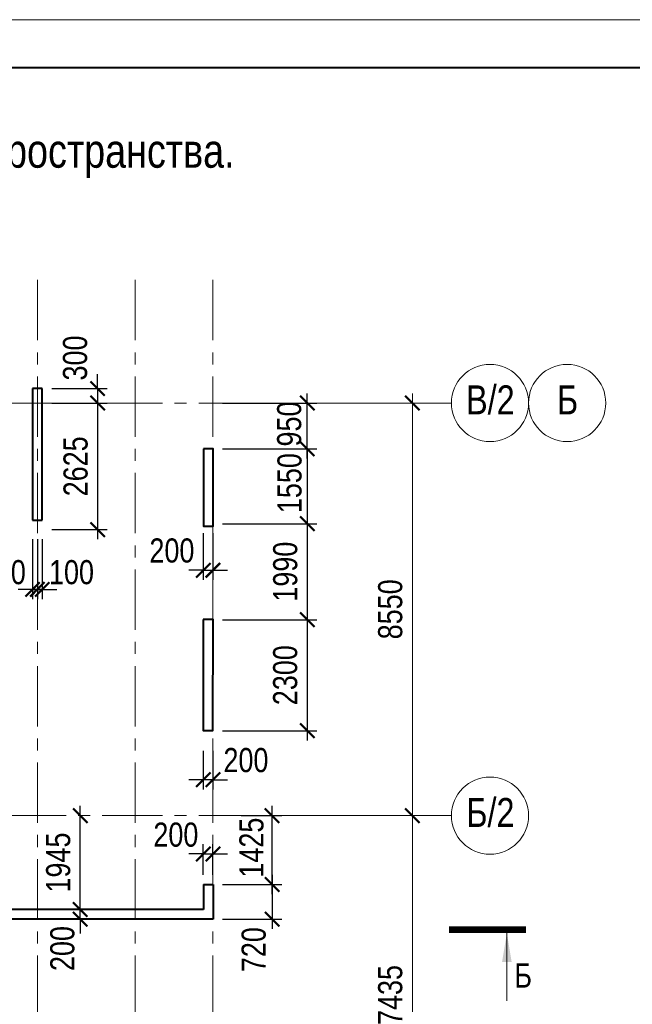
# Model space of a CAD drawing. Extents: x -8631841 to -8525813, y 4017860 to 4564755.
# Tile 9 of 112: x -8561129 to -8548426, y 4056858 to 4077260. Entities that reach past the tile are written whole.
import ezdxf
from ezdxf.enums import TextEntityAlignment as Align

# ---------------------------------------------------------------- set-up
doc = ezdxf.new("R2010")
doc.units = 0
doc.header["$LTSCALE"] = 1000
doc.header["$MEASUREMENT"] = 0
doc.linetypes.add('CENTER', pattern=[2, 1.25, -0.25, 0.25, -0.25])
for name, color, linetype, lineweight in [('СК-040-С(тены)', 12, 'Continuous', 40), ('СК-043-С-ПИЛОНЫ', 5, 'Continuous', 40), ('СК-050-П(литы перекрытия)', 3, 'Continuous', 40), ('СК-100-О(си)', 7, 'CENTER', 15), ('СК-100-О(си)_имя', 7, 'CENTER', 15), ('СК-110-О-РАЗМЕРЫ', 7, 'Continuous', 15), ('СК-200-Р(амка)', 7, 'Continuous', 40), ('СК-210-Р-РАМКА ЛИНИИ ТОНКИЕ', 7, 'Continuous', 15), ('СК-220-Р-РАМКА ТЕКСТ', 7, 'Continuous', 15), ('СК-300-Р(азмеры)', 7, 'Continuous', 20), ('СК-343-Р-КОЛОННЫ', 7, 'Continuous', 13), ('СК-400-Т(екст)', 7, 'Continuous', 20), ('СК-500-С(ечения)', 5, 'Continuous', 40), ('СК-600-Ш(триховка', 7, 'Continuous', 15)]:
    doc.layers.add(name, color=color, linetype=linetype, lineweight=lineweight)
doc.styles.add('ARIAL_annotative', font='arial.ttf', dxfattribs={"width": 0.8, "height": 2.5})
doc.styles.add('RUSS', font='arial.ttf', dxfattribs={"width": 0.8})
doc.dimstyles.new('100-200', dxfattribs={"dimscale": 0, "dimtxt": 500, "dimasz": 300, "dimexe": 200, "dimexo": 200, "dimgap": 200, "dimtad": 1, "dimdec": 0, "dimzin": 0, "dimdsep": 46, "dimtxsty": 'RUSS', "dimblk": 'ARCHTICK', "dimcen": 0.096, "dimdle": 200, "dimclrd": 7, "dimclre": 7, "dimclrt": 256, "dimadec": 0, "dimazin": 0, "dimtfac": 1, "dimtdec": 0, "dimtmove": 2, "dimatfit": 3, "dimldrblk": 'OBLIQUE', "dimfxl": 1, "dimtolj": 1, "dimtzin": 0, "dimarcsym": 0})

# ---------------------------------------------------------------- blocks, each defined once
blk = doc.blocks.new('_ArchTick')
at = {"color": 0, "linetype": 'ByBlock', "const_width": 0.15}
blk.add_lwpolyline([(-0.5, -0.5), (0.5, 0.5)], dxfattribs=at)
blk = doc.blocks.new('*D149')
at = {"layer": 'Defpoints', "color": 0, "transparency": 16777216}
for p in [(2391, 7435), (5744, 7435), (2391, 0)]:
    blk.add_point(p, dxfattribs=at)
at = {"layer": 'СК-300-Р(азмеры)', "color": 7, "lineweight": -2, "transparency": 16777216}
for p, q in [((5744, -200), (5744, 7635)), ((2591, 7435), (5944, 7435)), ((2591, 0), (5944, 0))]:
    blk.add_line(p, q, dxfattribs=at)
at = {"layer": 'СК-300-Р(азмеры)', "color": 7, "lineweight": -2, "transparency": 16777216, "xscale": 300, "yscale": 300, "zscale": 300}
for p, rotation in [((5744, 7435), 90), ((5744, 0), 270)]:
    blk.add_blockref('_ArchTick', p, dxfattribs=dict(at, rotation=rotation))
at = {"layer": 'СК-300-Р(азмеры)', "transparency": 16777216, "insert": (5288, 3718), "char_height": 500, "attachment_point": 5, "rotation": 90, "style": 'RUSS'}
blk.add_mtext('\\A1;7435', dxfattribs=at)
blk = doc.blocks.new('_Oblique')
at = {"color": 0, "linetype": 'ByBlock', "lineweight": -2}
blk.add_line((-0.5, -0.5), (0.5, 0.5), dxfattribs=at)
blk = doc.blocks.new('*D150')
at = {"layer": 'Defpoints', "color": 0, "transparency": 16777216}
for p in [(2391, 15985), (2391, 7435), (5744, 7435)]:
    blk.add_point(p, dxfattribs=at)
at = {"layer": 'СК-300-Р(азмеры)', "color": 7, "lineweight": -2, "transparency": 16777216}
for p, q in [((5744, 16185), (5744, 7235)), ((2591, 15985), (5944, 15985)), ((2591, 7435), (5944, 7435))]:
    blk.add_line(p, q, dxfattribs=at)
at = {"layer": 'СК-300-Р(азмеры)', "color": 7, "lineweight": -2, "transparency": 16777216, "xscale": 300, "yscale": 300, "zscale": 300}
for p, rotation in [((5744, 15985), 90), ((5744, 7435), 270)]:
    blk.add_blockref('_ArchTick', p, dxfattribs=dict(at, rotation=rotation))
at = {"layer": 'СК-300-Р(азмеры)', "transparency": 16777216, "insert": (5288, 11710), "char_height": 500, "attachment_point": 5, "rotation": 90, "style": 'RUSS'}
blk.add_mtext('\\A1;8550', dxfattribs=at)
blk = doc.blocks.new('*D1182')
at = {"layer": 'Defpoints', "color": 0, "transparency": 16777216}
for p in [(-8559968, 4058823), (-8559874, 4058823), (-8559968, 4058623)]:
    blk.add_point(p, dxfattribs=at)
at = {"layer": 'СК-110-О-РАЗМЕРЫ', "color": 7, "lineweight": -2, "transparency": 16777216}
for p, q in [((-8559874, 4058823), (-8559874, 4059123)), ((-8559874, 4058623), (-8559874, 4058823)), ((-8559768, 4058823), (-8559674, 4058823)), ((-8559874, 4058623), (-8559874, 4058323)), ((-8559768, 4058623), (-8559674, 4058623))]:
    blk.add_line(p, q, dxfattribs=at)
at = {"layer": 'СК-110-О-РАЗМЕРЫ', "color": 7, "lineweight": -2, "transparency": 16777216, "xscale": 300, "yscale": 300, "zscale": 300}
for p, rotation in [((-8559874, 4058823), 270), ((-8559874, 4058623), 90)]:
    blk.add_blockref('_ArchTick', p, dxfattribs=dict(at, rotation=rotation))
at = {"layer": 'СК-110-О-РАЗМЕРЫ', "transparency": 16777216, "insert": (-8560242, 4058013), "char_height": 500, "attachment_point": 5, "rotation": 90, "style": 'RUSS'}
blk.add_mtext('\\A1;200', dxfattribs=at)
blk = doc.blocks.new('Сечение')
at = {"layer": 'СК-500-С(ечения)', "linetype": 'Continuous', "lineweight": 15, "ltscale": 100}
blk.add_line((-200, -35), (-200, -735), dxfattribs=at)
at = {"layer": 'СК-500-С(ечения)', "linetype": 'Continuous', "ltscale": 100, "const_width": 70}
blk.add_lwpolyline([(-400, 0), (400, 0)], dxfattribs=at)
at = {"layer": 'СК-500-С(ечения)', "linetype": 'Continuous', "ltscale": 100}
blk.add_solid([(-200, -35), (-250, -335), (-150, -335)], dxfattribs=at)
blk = doc.blocks.new('*U24')
at = {"layer": 'СК-400-Т(екст)', "ltscale": 100, "xscale": -0.01, "yscale": 0.01, "zscale": 0.01, "rotation": 89.99999999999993}
blk.add_blockref('Сечение', (0, -4), dxfattribs=at)
at = {"layer": 'СК-500-С(ечения)', "color": 0, "ltscale": 100, "style": 'ARIAL_annotative', "text_generation_flag": 2, "width": 0.8}
blk.add_attdef('НОМЕР_СЕЧЕНИЯ_1_1(НОМЕР_ЛИСТА)', text='', height=2.5, rotation=90, dxfattribs=at).set_placement((6.74, -1.23), align=Align.RIGHT)
blk.add_attdef('НОМЕР_СЕЧЕНИЯ_2_1(НОМЕР_ЛИСТА)', text='', height=2.5, rotation=90, dxfattribs=at).set_placement((7.48, -275.91), align=Align.BOTTOM_LEFT)
blk = doc.blocks.new('*D1104')
at = {"layer": 'Defpoints', "color": 0, "transparency": 16777216}
for p in [(-8557322, 4062311), (-8557122, 4062311), (-8557322, 4061511)]:
    blk.add_point(p, dxfattribs=at)
at = {"layer": 'СК-110-О-РАЗМЕРЫ', "color": 7, "lineweight": -2, "transparency": 16777216}
for p, q in [((-8557322, 4062111), (-8557322, 4061311)), ((-8557122, 4062111), (-8557122, 4061311)), ((-8557322, 4061511), (-8557622, 4061511)), ((-8557122, 4061511), (-8557322, 4061511)), ((-8557122, 4061511), (-8556822, 4061511))]:
    blk.add_line(p, q, dxfattribs=at)
at = {"layer": 'СК-110-О-РАЗМЕРЫ', "color": 7, "lineweight": -2, "transparency": 16777216, "xscale": 300, "yscale": 300, "zscale": 300}
blk.add_blockref('_ArchTick', (-8557322, 4061511), dxfattribs=at)
at = {"layer": 'СК-110-О-РАЗМЕРЫ', "color": 7, "lineweight": -2, "transparency": 16777216, "xscale": 300, "yscale": 300, "zscale": 300, "rotation": 180}
blk.add_blockref('_ArchTick', (-8557122, 4061511), dxfattribs=at)
at = {"layer": 'СК-110-О-РАЗМЕРЫ', "transparency": 16777216, "insert": (-8556438, 4061915), "char_height": 500, "attachment_point": 5, "style": 'RUSS'}
blk.add_mtext('\\A1;200', dxfattribs=at)
blk = doc.blocks.new('*D1109')
at = {"layer": 'Defpoints', "color": 0, "transparency": 16777216}
for p in [(-8559874, 4060767), (-8559874, 4060767), (-8559874, 4058823)]:
    blk.add_point(p, dxfattribs=at)
at = {"layer": 'СК-343-Р-КОЛОННЫ', "color": 7, "lineweight": -2, "transparency": 16777216}
blk.add_line((-8559874, 4058623), (-8559874, 4060967), dxfattribs=at)
at = {"layer": 'СК-343-Р-КОЛОННЫ', "color": 7, "lineweight": -2, "transparency": 16777216, "xscale": 300, "yscale": 300, "zscale": 300}
for p, rotation in [((-8559874, 4060767), 90), ((-8559874, 4058823), 270)]:
    blk.add_blockref('_ArchTick', p, dxfattribs=dict(at, rotation=rotation))
at = {"layer": 'СК-343-Р-КОЛОННЫ', "transparency": 16777216, "insert": (-8560329, 4059795), "char_height": 500, "attachment_point": 5, "rotation": 90, "style": 'RUSS'}
blk.add_mtext('\\A1;1945', dxfattribs=at)
blk = doc.blocks.new('*D1110')
at = {"layer": 'Defpoints', "color": 0, "transparency": 16777216}
for p in [(-8557122, 4059342), (-8557122, 4058623), (-8555895, 4058623)]:
    blk.add_point(p, dxfattribs=at)
at = {"layer": 'СК-343-Р-КОЛОННЫ', "color": 7, "lineweight": -2, "transparency": 16777216}
for p, q in [((-8555895, 4059542), (-8555895, 4058423)), ((-8556922, 4059342), (-8555695, 4059342)), ((-8556922, 4058623), (-8555695, 4058623))]:
    blk.add_line(p, q, dxfattribs=at)
at = {"layer": 'СК-343-Р-КОЛОННЫ', "color": 7, "lineweight": -2, "transparency": 16777216, "xscale": 300, "yscale": 300, "zscale": 300}
for p, rotation in [((-8555895, 4059342), 90), ((-8555895, 4058623), 270)]:
    blk.add_blockref('_ArchTick', p, dxfattribs=dict(at, rotation=rotation))
at = {"layer": 'СК-343-Р-КОЛОННЫ', "transparency": 16777216, "insert": (-8556275, 4057990), "char_height": 500, "attachment_point": 5, "rotation": 90, "style": 'RUSS'}
blk.add_mtext('\\A1;720', dxfattribs=at)
blk = doc.blocks.new('*D1121')
at = {"layer": 'Defpoints', "color": 0, "transparency": 16777216}
for p in [(-8560662, 4069317), (-8560662, 4066693), (-8559513, 4066693)]:
    blk.add_point(p, dxfattribs=at)
at = {"layer": 'СК-343-Р-КОЛОННЫ', "color": 7, "lineweight": -2, "transparency": 16777216}
for p, q in [((-8559513, 4069517), (-8559513, 4066493)), ((-8560462, 4069317), (-8559313, 4069317)), ((-8560462, 4066693), (-8559313, 4066693))]:
    blk.add_line(p, q, dxfattribs=at)
at = {"layer": 'СК-343-Р-КОЛОННЫ', "color": 7, "lineweight": -2, "transparency": 16777216, "xscale": 300, "yscale": 300, "zscale": 300}
for p, rotation in [((-8559513, 4069317), 90), ((-8559513, 4066693), 270)]:
    blk.add_blockref('_ArchTick', p, dxfattribs=dict(at, rotation=rotation))
at = {"layer": 'СК-343-Р-КОЛОННЫ', "transparency": 16777216, "insert": (-8559968, 4068005), "char_height": 500, "attachment_point": 5, "rotation": 90, "style": 'RUSS'}
blk.add_mtext('\\A1;2625', dxfattribs=at)
blk = doc.blocks.new('*D1122')
at = {"layer": 'Defpoints', "color": 0, "transparency": 16777216}
for p in [(-8560862, 4066693), (-8560762, 4066693), (-8560762, 4065455)]:
    blk.add_point(p, dxfattribs=at)
at = {"layer": 'СК-343-Р-КОЛОННЫ', "color": 7, "lineweight": -2, "transparency": 16777216}
for p, q in [((-8560862, 4066493), (-8560862, 4065255)), ((-8560762, 4066493), (-8560762, 4065255)), ((-8560862, 4065455), (-8561162, 4065455)), ((-8560862, 4065455), (-8560762, 4065455)), ((-8560762, 4065455), (-8560462, 4065455))]:
    blk.add_line(p, q, dxfattribs=at)
at = {"layer": 'СК-343-Р-КОЛОННЫ', "color": 7, "lineweight": -2, "transparency": 16777216, "xscale": 300, "yscale": 300, "zscale": 300}
blk.add_blockref('_ArchTick', (-8560862, 4065455), dxfattribs=at)
at = {"layer": 'СК-343-Р-КОЛОННЫ', "color": 7, "lineweight": -2, "transparency": 16777216, "xscale": 300, "yscale": 300, "zscale": 300, "rotation": 180}
blk.add_blockref('_ArchTick', (-8560762, 4065455), dxfattribs=at)
at = {"layer": 'СК-343-Р-КОЛОННЫ', "transparency": 16777216, "insert": (-8561468, 4065809), "char_height": 500, "attachment_point": 5, "style": 'RUSS'}
blk.add_mtext('\\A1;100', dxfattribs=at)
blk = doc.blocks.new('*D1123')
at = {"layer": 'Defpoints', "color": 0, "transparency": 16777216}
for p in [(-8560762, 4066693), (-8560662, 4066693), (-8560762, 4065455)]:
    blk.add_point(p, dxfattribs=at)
at = {"layer": 'СК-343-Р-КОЛОННЫ', "color": 7, "lineweight": -2, "transparency": 16777216}
for p, q in [((-8560762, 4066493), (-8560762, 4065255)), ((-8560662, 4066493), (-8560662, 4065255)), ((-8560762, 4065455), (-8561062, 4065455)), ((-8560662, 4065455), (-8560762, 4065455)), ((-8560662, 4065455), (-8560362, 4065455))]:
    blk.add_line(p, q, dxfattribs=at)
at = {"layer": 'СК-343-Р-КОЛОННЫ', "color": 7, "lineweight": -2, "transparency": 16777216, "xscale": 300, "yscale": 300, "zscale": 300}
blk.add_blockref('_ArchTick', (-8560762, 4065455), dxfattribs=at)
at = {"layer": 'СК-343-Р-КОЛОННЫ', "color": 7, "lineweight": -2, "transparency": 16777216, "xscale": 300, "yscale": 300, "zscale": 300, "rotation": 180}
blk.add_blockref('_ArchTick', (-8560662, 4065455), dxfattribs=at)
at = {"layer": 'СК-343-Р-КОЛОННЫ', "transparency": 16777216, "insert": (-8560055, 4065809), "char_height": 500, "attachment_point": 5, "style": 'RUSS'}
blk.add_mtext('\\A1;100', dxfattribs=at)
blk = doc.blocks.new('*D1131')
at = {"layer": 'Defpoints', "color": 0, "transparency": 16777216}
for p in [(-8557122, 4068367), (-8557122, 4066817), (-8555166, 4066817)]:
    blk.add_point(p, dxfattribs=at)
at = {"layer": 'СК-343-Р-КОЛОННЫ', "color": 7, "lineweight": -2, "transparency": 16777216}
for p, q in [((-8555166, 4068367), (-8555166, 4068667)), ((-8556922, 4068367), (-8554966, 4068367)), ((-8555166, 4068367), (-8555166, 4066817)), ((-8556922, 4066817), (-8554966, 4066817)), ((-8555166, 4066817), (-8555166, 4066517))]:
    blk.add_line(p, q, dxfattribs=at)
at = {"layer": 'СК-343-Р-КОЛОННЫ', "color": 7, "lineweight": -2, "transparency": 16777216, "xscale": 300, "yscale": 300, "zscale": 300}
for p, rotation in [((-8555166, 4068367), 270), ((-8555166, 4066817), 90)]:
    blk.add_blockref('_ArchTick', p, dxfattribs=dict(at, rotation=rotation))
at = {"layer": 'СК-343-Р-КОЛОННЫ', "transparency": 16777216, "insert": (-8555532, 4067657), "char_height": 500, "attachment_point": 5, "rotation": 90, "style": 'RUSS'}
blk.add_mtext('\\A1;1550', dxfattribs=at)
blk = doc.blocks.new('*D1132')
at = {"layer": 'Defpoints', "color": 0, "transparency": 16777216}
for p in [(-8557122, 4066817), (-8557122, 4064827), (-8555166, 4064827)]:
    blk.add_point(p, dxfattribs=at)
at = {"layer": 'СК-343-Р-КОЛОННЫ', "color": 7, "lineweight": -2, "transparency": 16777216}
for p, q in [((-8555166, 4067017), (-8555166, 4064627)), ((-8556922, 4066817), (-8554966, 4066817)), ((-8556922, 4064827), (-8554966, 4064827))]:
    blk.add_line(p, q, dxfattribs=at)
at = {"layer": 'СК-343-Р-КОЛОННЫ', "color": 7, "lineweight": -2, "transparency": 16777216, "xscale": 300, "yscale": 300, "zscale": 300}
for p, rotation in [((-8555166, 4066817), 90), ((-8555166, 4064827), 270)]:
    blk.add_blockref('_ArchTick', p, dxfattribs=dict(at, rotation=rotation))
at = {"layer": 'СК-343-Р-КОЛОННЫ', "transparency": 16777216, "insert": (-8555621, 4065822), "char_height": 500, "attachment_point": 5, "rotation": 90, "style": 'RUSS'}
blk.add_mtext('\\A1;1990', dxfattribs=at)
blk = doc.blocks.new('*D1133')
at = {"layer": 'Defpoints', "color": 0, "transparency": 16777216}
for p in [(-8557122, 4064827), (-8557122, 4062527), (-8555166, 4062527)]:
    blk.add_point(p, dxfattribs=at)
at = {"layer": 'СК-343-Р-КОЛОННЫ', "color": 7, "lineweight": -2, "transparency": 16777216}
for p, q in [((-8555166, 4065027), (-8555166, 4062327)), ((-8556922, 4064827), (-8554966, 4064827)), ((-8556922, 4062527), (-8554966, 4062527))]:
    blk.add_line(p, q, dxfattribs=at)
at = {"layer": 'СК-343-Р-КОЛОННЫ', "color": 7, "lineweight": -2, "transparency": 16777216, "xscale": 300, "yscale": 300, "zscale": 300}
for p, rotation in [((-8555166, 4064827), 90), ((-8555166, 4062527), 270)]:
    blk.add_blockref('_ArchTick', p, dxfattribs=dict(at, rotation=rotation))
at = {"layer": 'СК-343-Р-КОЛОННЫ', "transparency": 16777216, "insert": (-8555622, 4063677), "char_height": 500, "attachment_point": 5, "rotation": 90, "style": 'RUSS'}
blk.add_mtext('\\A1;2300', dxfattribs=at)
blk = doc.blocks.new('*D1134')
at = {"layer": 'Defpoints', "color": 0, "transparency": 16777216}
for p in [(-8557122, 4069317), (-8555166, 4069317), (-8557122, 4068367)]:
    blk.add_point(p, dxfattribs=at)
at = {"layer": 'СК-343-Р-КОЛОННЫ', "color": 7, "lineweight": -2, "transparency": 16777216}
for p, q in [((-8555166, 4068167), (-8555166, 4069517)), ((-8556922, 4069317), (-8554966, 4069317)), ((-8556922, 4068367), (-8554966, 4068367))]:
    blk.add_line(p, q, dxfattribs=at)
at = {"layer": 'СК-343-Р-КОЛОННЫ', "color": 7, "lineweight": -2, "transparency": 16777216, "xscale": 300, "yscale": 300, "zscale": 300}
for p, rotation in [((-8555166, 4069317), 90), ((-8555166, 4068367), 270)]:
    blk.add_blockref('_ArchTick', p, dxfattribs=dict(at, rotation=rotation))
at = {"layer": 'СК-343-Р-КОЛОННЫ', "transparency": 16777216, "insert": (-8555539, 4068882), "char_height": 500, "attachment_point": 5, "rotation": 90, "style": 'RUSS'}
blk.add_mtext('\\A1;950', dxfattribs=at)
blk = doc.blocks.new('*D1161')
at = {"layer": 'Defpoints', "color": 0, "transparency": 16777216}
for p in [(-8556735, 4060767), (-8555896, 4060767), (-8556735, 4059342)]:
    blk.add_point(p, dxfattribs=at)
at = {"layer": 'СК-343-Р-КОЛОННЫ', "color": 7, "lineweight": -2, "transparency": 16777216}
for p, q in [((-8555896, 4059142), (-8555896, 4060967)), ((-8556535, 4060767), (-8555696, 4060767)), ((-8556535, 4059342), (-8555696, 4059342))]:
    blk.add_line(p, q, dxfattribs=at)
at = {"layer": 'СК-343-Р-КОЛОННЫ', "color": 7, "lineweight": -2, "transparency": 16777216, "xscale": 300, "yscale": 300, "zscale": 300}
for p, rotation in [((-8555896, 4060767), 90), ((-8555896, 4059342), 270)]:
    blk.add_blockref('_ArchTick', p, dxfattribs=dict(at, rotation=rotation))
at = {"layer": 'СК-343-Р-КОЛОННЫ', "transparency": 16777216, "insert": (-8556321, 4060104), "char_height": 500, "attachment_point": 5, "rotation": 90, "style": 'RUSS'}
blk.add_mtext('\\A1;1425', dxfattribs=at)
blk = doc.blocks.new('*D1178')
at = {"layer": 'Defpoints', "color": 0, "transparency": 16777216}
for p in [(-8560662, 4069617), (-8560662, 4069317), (-8559513, 4069317)]:
    blk.add_point(p, dxfattribs=at)
at = {"layer": 'СК-343-Р-КОЛОННЫ', "color": 7, "lineweight": -2, "transparency": 16777216}
for p, q in [((-8559513, 4069617), (-8559513, 4069917)), ((-8560462, 4069617), (-8559313, 4069617)), ((-8559513, 4069617), (-8559513, 4069317)), ((-8560462, 4069317), (-8559313, 4069317)), ((-8559513, 4069317), (-8559513, 4069017))]:
    blk.add_line(p, q, dxfattribs=at)
at = {"layer": 'СК-343-Р-КОЛОННЫ', "color": 7, "lineweight": -2, "transparency": 16777216, "xscale": 300, "yscale": 300, "zscale": 300}
for p, rotation in [((-8559513, 4069617), 270), ((-8559513, 4069317), 90)]:
    blk.add_blockref('_ArchTick', p, dxfattribs=dict(at, rotation=rotation))
at = {"layer": 'СК-343-Р-КОЛОННЫ', "transparency": 16777216, "insert": (-8559979, 4070250), "char_height": 500, "attachment_point": 5, "rotation": 90, "style": 'RUSS'}
blk.add_mtext('\\A1;300', dxfattribs=at)
blk = doc.blocks.new('*D1102')
at = {"layer": 'Defpoints', "color": 0, "transparency": 16777216}
for p in [(-8557322, 4066818), (-8557122, 4066818), (-8557122, 4065852)]:
    blk.add_point(p, dxfattribs=at)
at = {"layer": 'СК-343-Р-КОЛОННЫ', "color": 7, "lineweight": -2, "transparency": 16777216}
for p, q in [((-8557322, 4066618), (-8557322, 4065652)), ((-8557122, 4066618), (-8557122, 4065652)), ((-8557322, 4065852), (-8557622, 4065852)), ((-8557322, 4065852), (-8557122, 4065852)), ((-8557122, 4065852), (-8556822, 4065852))]:
    blk.add_line(p, q, dxfattribs=at)
at = {"layer": 'СК-343-Р-КОЛОННЫ', "color": 7, "lineweight": -2, "transparency": 16777216, "xscale": 300, "yscale": 300, "zscale": 300}
blk.add_blockref('_ArchTick', (-8557322, 4065852), dxfattribs=at)
at = {"layer": 'СК-343-Р-КОЛОННЫ', "color": 7, "lineweight": -2, "transparency": 16777216, "xscale": 300, "yscale": 300, "zscale": 300, "rotation": 180}
blk.add_blockref('_ArchTick', (-8557122, 4065852), dxfattribs=at)
at = {"layer": 'СК-343-Р-КОЛОННЫ', "transparency": 16777216, "insert": (-8557973, 4066258), "char_height": 500, "attachment_point": 5, "style": 'RUSS'}
blk.add_mtext('\\A1;200', dxfattribs=at)
blk = doc.blocks.new('*D1103')
at = {"layer": 'Defpoints', "color": 0, "transparency": 16777216}
for p in [(-8557122, 4059973), (-8557322, 4059343), (-8557122, 4059343)]:
    blk.add_point(p, dxfattribs=at)
at = {"layer": 'СК-343-Р-КОЛОННЫ', "color": 7, "lineweight": -2, "transparency": 16777216}
for p, q in [((-8557322, 4059543), (-8557322, 4060173)), ((-8557122, 4059543), (-8557122, 4060173)), ((-8557322, 4059973), (-8557622, 4059973)), ((-8557322, 4059973), (-8557122, 4059973)), ((-8557122, 4059973), (-8556822, 4059973))]:
    blk.add_line(p, q, dxfattribs=at)
at = {"layer": 'СК-343-Р-КОЛОННЫ', "color": 7, "lineweight": -2, "transparency": 16777216, "xscale": 300, "yscale": 300, "zscale": 300}
blk.add_blockref('_ArchTick', (-8557322, 4059973), dxfattribs=at)
at = {"layer": 'СК-343-Р-КОЛОННЫ', "color": 7, "lineweight": -2, "transparency": 16777216, "xscale": 300, "yscale": 300, "zscale": 300, "rotation": 180}
blk.add_blockref('_ArchTick', (-8557122, 4059973), dxfattribs=at)
at = {"layer": 'СК-343-Р-КОЛОННЫ', "transparency": 16777216, "insert": (-8557891, 4060370), "char_height": 500, "attachment_point": 5, "style": 'RUSS'}
blk.add_mtext('\\A1;200', dxfattribs=at)
blk = doc.blocks.new('A$Cc2edbf5f_тех.эт')
at = {"layer": 'СК-040-С(тены)'}
for p, q in [((41790, 16286), (41790, 13560)), ((41990, 16286), (41790, 16286)), ((41990, 13560), (41990, 16286)), ((38410, 15920), (29190, 15920)), ((29190, 9590), (29190, 15920)), ((38410, 9925), (38410, 15920)), ((31910, 15720), (29390, 15720)), ((29390, 9790), (29390, 15720)), ((31910, 15720), (31910, 9790)), ((32110, 15720), (32110, 12290)), ((36210, 15720), (32110, 15720)), ((36210, 15720), (36210, 9925)), ((38210, 15720), (36410, 15720)), ((36410, 15720), (36410, 13970)), ((38210, 13970), (38210, 15720)), ((38210, 13970), (36410, 13970)), ((38210, 13770), (36410, 13770)), ((36410, 13770), (36410, 11070)), ((38210, 11070), (38210, 13770)), ((41790, 13560), (41990, 13560)), ((32110, 12290), (34160, 12290)), ((34160, 12290), (34160, 10140)), ((32110, 12090), (32110, 10340)), ((32110, 12090), (33960, 12090)), ((33960, 12090), (33960, 10340)), ((38210, 11070), (36410, 11070)), ((38210, 10870), (36410, 10870)), ((36410, 10870), (36410, 9925)), ((38210, 9925), (38210, 10870)), ((32110, 10340), (33960, 10340)), ((32110, 10140), (32110, 9590)), ((32110, 10140), (34160, 10140)), ((36410, 9925), (36210, 9925)), ((38210, 9925), (38410, 9925)), ((32110, 9590), (29190, 9590)), ((31910, 9790), (29390, 9790)), ((22070, 7995), (22270, 7995)), ((22070, 7995), (22070, 4985)), ((22270, 7995), (22270, 4985)), ((31220, 7685), (27490, 7685)), ((27490, 7685), (27490, 5985)), ((31220, 7685), (31220, 7205)), ((38410, 7685), (33780, 7685)), ((33780, 7685), (33780, 7205)), ((38410, 7485), (38410, 7685)), ((31020, 7485), (27690, 7485)), ((27690, 5985), (27690, 7485)), ((31020, 7005), (31020, 7485)), ((38410, 7485), (33980, 7485)), ((33980, 7485), (33980, 7005)), ((33780, 7205), (31220, 7205)), ((33980, 7005), (31020, 7005)), ((27690, 5985), (27490, 5985)), ((45331, 6011), (45331, 5490)), ((45331, 6011), (45531, 6011)), ((45531, 6011), (45531, 5290)), ((40580, 5690), (38760, 5690)), ((38760, 5690), (38760, 5490)), ((40580, 5690), (40580, 5490)), ((40380, 5490), (38760, 5490)), ((40380, 5490), (40380, 5290)), ((45331, 5490), (40580, 5490)), ((45531, 5290), (40380, 5290)), ((22270, 4985), (22070, 4985))]:
    blk.add_line(p, q, dxfattribs=at)
for points in [[(22070, 15745), (22070, 11076), (22270, 11076), (22270, 15745), (22070, 15745)], [(39700, -200), (39700, 0), (40500, 0), (40500, 1150), (40700, 1150), (40700, -200), (39700, -200)]]:
    blk.add_lwpolyline(points, dxfattribs=at)
for points in [[(25853, 14595), (25853, 11876), (26053, 11876), (26053, 14595)], [(33180, 2150), (33180, -199), (33380, -199), (33380, 2150)], [(43920, 1150), (43920, -200), (44120, -200), (44120, 1150)]]:
    blk.add_lwpolyline(points, close=True, dxfattribs=at)
at = {"layer": 'СК-043-С-ПИЛОНЫ'}
for p, q in [((26220, 5485), (26020, 5485)), ((26020, 5485), (26020, 4186)), ((26220, 4186), (26220, 5485)), ((26020, 4186), (26220, 4186))]:
    blk.add_line(p, q, dxfattribs=at)
for points in [[(45331, 15036), (45331, 13436), (45531, 13436), (45531, 15036), (45331, 15036)], [(22070, 1800), (22070, -200), (22270, -200), (22270, 1800), (22070, 1800)], [(26020, 1800), (26020, -200), (26220, -200), (26220, 1800), (26020, 1800)], [(29820, 1150), (29820, -200), (30070, -200), (30070, 1150), (29820, 1150)]]:
    blk.add_lwpolyline(points, dxfattribs=at)
blk.add_lwpolyline([(45330, 11496), (45330, 9196), (45530, 9196), (45531, 11496)], close=True, dxfattribs=at)
at = {"layer": 'СК-043-С-ПИЛОНЫ', "color": 1}
blk.add_lwpolyline([(36340, -200), (37540, -200), (37540, 0), (36340, 0)], close=True, dxfattribs=at)
at = {"layer": 'СК-600-Ш(триховка', "color": 7}
for points in [[(29910, 15920), (29910, 15720), (31160, 15920), (31160, 15720)], [(32360, 15920), (32360, 15720), (33610, 15920), (33610, 15720)]]:
    blk.add_solid(points, dxfattribs=at)
blk = doc.blocks.new('оси')
at = {"layer": 'СК-100-О(си)'}
for p, q in [((-2030, 18534.9), (-2030, -6395.3)), ((0, 18534.9), (0, -7257.5)), ((1610, 18534.9), (1610, -7257.5)), ((-46685.3, 15985), (6554.2, 15985)), ((-46685.3, 7435), (6554.2, 7435))]:
    blk.add_line(p, q, dxfattribs=at)
at = {"layer": 'СК-100-О(си)', "linetype": 'Continuous'}
for centre in [(7354.2, 15985), (8954.2, 15985), (7354.2, 7435)]:
    blk.add_circle(centre, 800, dxfattribs=at)
at = {"layer": 'СК-100-О(си)_имя', "style": 'RUSS', "width": 0.8}
for s, p in [('В/2', (7362.1, 16050.7)), ('Б', (8962.1, 16050.7)), ('Б/2', (7362.1, 7500.7))]:
    blk.add_text(s, height=600, dxfattribs=at).set_placement(p, align=Align.MIDDLE_CENTER)
at = {"layer": 'СК-300-Р(азмеры)'}
for p1, angle, picture, middle in [((2391.1, 15985), 270, '*D150', (5288.2, 11710)), ((2391.1, 0), 90, '*D149', (5288.1, 3717.5))]:
    dim = blk.add_linear_dim(base=(5743.5, 7435), p1=p1, p2=(2391.1, 7435), angle=angle, dimstyle='100-200', override={"dimscale": 1}, dxfattribs=at)
    dim.commit()
    dim.dimension.update_dxf_attribs({"geometry": picture, "text_midpoint": middle})
blk = doc.blocks.new('A$C858fb3ef')
at = {"layer": 'СК-300-Р(азмеры)'}
blk.add_blockref('оси', (0, 0), dxfattribs=at)
blk = doc.blocks.new('A$C573b34c5')
blk.add_blockref('A$C858fb3ef', (0, 0))

msp = doc.modelspace()

# ---------------------------------------------------------------- linework, layer by layer
at = {"layer": 'СК-200-Р(амка)'}
msp.add_line((-8529183.8, 4076260), (-8608183.8, 4076260), dxfattribs=at)
at = {"layer": 'СК-210-Р-РАМКА ЛИНИИ ТОНКИЕ'}
msp.add_line((-8612183.8, 4077260), (-8528183.8, 4077260), dxfattribs=at)

# ---------------------------------------------------------------- block references
at = {"layer": 'СК-050-П(литы перекрытия)'}
msp.add_blockref('A$Cc2edbf5f_тех.эт', (-8602651.9, 4053332.2), dxfattribs=at)
at = {"layer": 'СК-300-Р(азмеры)'}
msp.add_blockref('A$C573b34c5', (-8558731.8, 4053332.2), dxfattribs=at)
at = {"layer": 'СК-500-С(ечения)', "color": 1}
ref = msp.add_blockref('*U24', (-8550627.6, 4058401.9), dxfattribs=dict(at, xscale=200, yscale=200, zscale=200, rotation=269.9999385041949))
ref.add_attrib('НОМЕР_СЕЧЕНИЯ_1_1(НОМЕР_ЛИСТА)', 'Б', dxfattribs={"color": 0, "ltscale": 100, "height": 500, "style": 'ARIAL_annotative', "width": 0.8}).set_placement((-8550872.9, 4057053.9), align=Align.BOTTOM_LEFT)

# ---------------------------------------------------------------- texts
at = {"layer": 'СК-220-Р-РАМКА ТЕКСТ', "color": 7, "style": 'RUSS', "width": 0.8}
msp.add_text('Cекция 2. Схема несущих конструкций технического пространства.', height=700, dxfattribs=at).set_placement((-8581160.5, 4074192.6))

# ---------------------------------------------------------------- dimensions: what is measured, and where the dimension line sits
at = {"layer": 'СК-110-О-РАЗМЕРЫ'}
dim = msp.add_linear_dim(base=(-8557322, 4061511), p1=(-8557121.8, 4062311.1), p2=(-8557322, 4062311.1), dimstyle='100-200', override={"dimscale": 1}, dxfattribs=at)
dim.commit()
dim.dimension.update_dxf_attribs({"geometry": '*D1104', "text_midpoint": (-8556438.2, 4061914.9), "dimtype": 160})
dim = msp.add_linear_dim(base=(-8559873.9, 4058822.6), p1=(-8559968.2, 4058622.6), p2=(-8559968.2, 4058822.6), angle=90, dimstyle='100-200', override={"dimscale": 1}, dxfattribs=at)
dim.commit()
dim.dimension.update_dxf_attribs({"geometry": '*D1182', "text_midpoint": (-8560242.2, 4058013.4), "dimtype": 160})
at = {"layer": 'СК-343-Р-КОЛОННЫ'}
for base, p1, p2, angle, picture, middle in [((-8559513.4, 4069317.2), (-8560661.8, 4069617.2), (-8560661.8, 4069317.2), 90, '*D1178', (-8559979.3, 4070250.4)), ((-8555165.7, 4069317.2), (-8557121.8, 4068367), (-8557121.8, 4069317.2), 90, '*D1134', (-8555539, 4068881.7)), ((-8555165.7, 4066817), (-8557121.5, 4068367), (-8557121.5, 4066817), 90, '*D1131', (-8555532.1, 4067657.5)), ((-8560761.8, 4065455.2), (-8560661.8, 4066692.6), (-8560761.8, 4066692.6), 180, '*D1123', (-8560055.3, 4065809.4)), ((-8555895.9, 4060767.2), (-8556735.3, 4059342.1), (-8556735.3, 4060767.2), 90, '*D1161', (-8556320.7, 4060104.3)), ((-8555895.4919, 4058622.5526), (-8557121.5619, 4059342.0559), (-8557121.5538, 4058622.5526), 90, '*D1110', (-8556274.6201, 4057990.2243))]:
    dim = msp.add_linear_dim(base=base, p1=p1, p2=p2, angle=angle, dimstyle='100-200', override={"dimscale": 1}, dxfattribs=at)
    dim.commit()
    dim.dimension.update_dxf_attribs({"geometry": picture, "text_midpoint": middle, "dimtype": 160})
for base, p1, p2, picture, middle in [((-8559513, 4066692.6), (-8560661.8, 4069317.2), (-8560661.8, 4066692.6), '*D1121', (-8559968.3, 4068004.9)), ((-8555166.1, 4064827), (-8557121.5, 4066817), (-8557121.8, 4064827), '*D1132', (-8555621.4, 4065822)), ((-8555166.1, 4062526.8), (-8557121.5, 4064827), (-8557121.8, 4062526.8), '*D1133', (-8555621.6, 4063676.9)), ((-8559873.9, 4060767.2), (-8559873.9, 4058822.6), (-8559873.9, 4060767.2), '*D1109', (-8560329.2, 4059794.9))]:
    dim = msp.add_linear_dim(base=base, p1=p1, p2=p2, angle=90, dimstyle='100-200', override={"dimscale": 1}, dxfattribs=at)
    dim.commit()
    dim.dimension.update_dxf_attribs({"geometry": picture, "text_midpoint": middle})
for base, p1, p2, picture, middle in [((-8560761.8, 4065455.2), (-8560861.8, 4066692.6), (-8560761.8, 4066692.6), '*D1122', (-8561468.3, 4065809.4)), ((-8557121.5, 4065851.9), (-8557321.5, 4066818.1), (-8557121.5, 4066818.1), '*D1102', (-8557973.5, 4066258.4)), ((-8557121.6, 4059973.2), (-8557321.6, 4059343.1), (-8557121.6, 4059343.1), '*D1103', (-8557890.8, 4060370.1))]:
    dim = msp.add_linear_dim(base=base, p1=p1, p2=p2, dimstyle='100-200', override={"dimscale": 1}, dxfattribs=at)
    dim.commit()
    dim.dimension.update_dxf_attribs({"geometry": picture, "text_midpoint": middle, "dimtype": 160})

doc.saveas('drawing.dxf')
